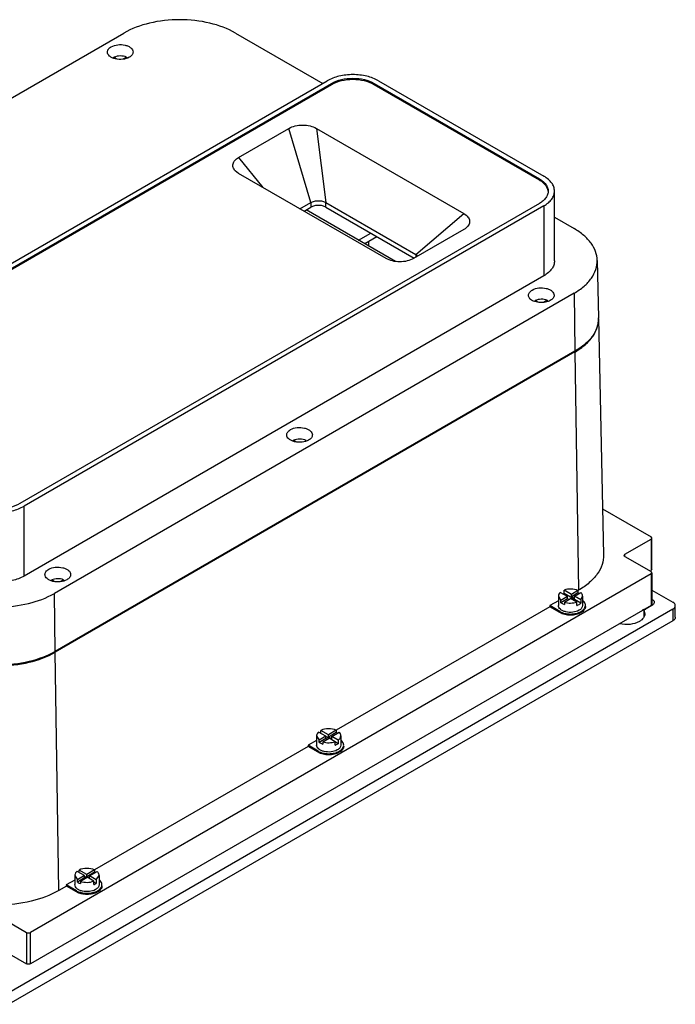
# Model space of a CAD drawing. Header units: millimetres. Extents: x 61 to 472, y 199 to 545.
# Tile 2 of 2: x 242 to 472, y 200 to 545. Entities that reach past the tile are written whole.
import ezdxf

# ---------------------------------------------------------------- set-up
doc = ezdxf.new("R2010")
doc.units = ezdxf.units.MM
doc.header["$LTSCALE"] = 48.421244
doc.layers.get('0').update_dxf_attribs({"linetype": 'CONTINUOUS'})

msp = doc.modelspace()

# ---------------------------------------------------------------- linework, layer by layer
at = {"color": 7, "linetype": 'Continuous'}
for p, q in [((96.44, 435.24), (278.87, 540.57)), ((318.16, 540.57), (348.71, 522.93)), ((275.45, 531.71), (275.45, 532.09)), ((275.45, 532.09), (276.42, 531.53)), ((279.87, 532.1), (278.83, 531.5)), ((279.87, 532.1), (279.87, 531.8)), ((167.86, 418.51), (350.29, 523.83)), ((169.41, 417.61), (351.84, 522.94)), ((351.84, 522.45), (169.41, 417.12)), ((351.84, 522.94), (351.84, 522.45)), ((366.8, 522.45), (366.8, 522.94)), ((366.8, 522.94), (424.79, 489.46)), ((424.79, 488.97), (366.8, 522.45)), ((368.36, 523.83), (426.34, 490.36)), ((319.19, 496.93), (336.85, 507.13)), ((344.6, 481.13), (336.86, 507.14)), ((346.49, 507.14), (349.86, 481.13)), ((346.5, 507.13), (398.26, 477.25)), ((319.18, 496.93), (327.74, 486.42)), ((319.19, 491.36), (318.01, 492.27)), ((370.95, 461.48), (319.19, 491.36)), ((424.79, 489.46), (424.79, 488.97)), ((430.08, 460.65), (430.08, 485.14)), ((424.79, 480.82), (242.36, 375.5)), ((340.75, 478.91), (344.6, 481.13)), ((344.6, 481.13), (344.6, 479.5)), ((349.86, 479.5), (349.86, 481.13)), ((349.86, 481.13), (381.37, 462.94)), ((426.34, 479.92), (243.91, 374.6)), ((342.17, 478.09), (344.6, 479.5)), ((374.29, 460.46), (342.95, 478.55)), ((349.86, 479.5), (380.84, 461.62)), ((381.37, 462.94), (398.27, 477.24)), ((426.34, 479.92), (426.34, 455.43)), ((430.08, 475.95), (436.95, 471.99)), ((361.34, 467.93), (365.62, 470.4)), ((398.26, 471.68), (380.6, 461.48)), ((398.68, 471.94), (398.26, 471.68)), ((363.46, 466.71), (367.74, 469.18)), ((364.83, 467.5), (364.83, 465.92)), ((381.37, 462.94), (381.37, 461.92)), ((445.08, 460.84), (445.51, 440.68)), ((426.34, 455.43), (243.91, 350.1)), ((436.95, 449.31), (254.52, 343.98)), ((436.95, 449.31), (437.25, 428.96)), ((424.21, 446.21), (423.31, 446.73)), ((423.31, 446.34), (423.31, 446.73)), ((427.53, 446.82), (426.21, 446.06)), ((427.53, 446.82), (427.53, 446.45)), ((445.53, 440.43), (447.31, 357.57)), ((437.25, 428.96), (254.82, 323.63)), ((437.27, 428.71), (254.84, 323.38)), ((437.27, 428.71), (438.52, 345.11)), ((338.44, 397.36), (338.44, 397.72)), ((339.28, 397.23), (338.44, 397.72)), ((342.91, 397.62), (342.57, 397.42)), ((342.91, 397.62), (342.91, 397.52)), ((243.91, 350.1), (243.91, 374.6)), ((446.96, 373.71), (463.98, 363.89)), ((454.78, 357.77), (463.98, 363.07)), ((464.27, 363.48), (463.98, 363.89)), ((463.98, 363.07), (464.27, 363.48)), ((463.98, 363.07), (463.98, 352.05)), ((464.27, 352.46), (464.27, 363.48)), ((454.49, 357.36), (454.78, 357.77)), ((454.78, 356.95), (454.49, 357.36)), ((454.78, 356.95), (454.78, 357.77)), ((454.78, 356.95), (463.98, 351.64)), ((464.27, 352.46), (463.98, 352.05)), ((463.98, 350.83), (246.19, 225.09)), ((463.62, 351.85), (463.98, 352.05)), ((464.27, 351.23), (463.98, 351.64)), ((463.98, 350.83), (464.27, 351.23)), ((463.98, 350.83), (463.98, 339.8)), ((464.27, 351.23), (464.27, 340.21)), ((254.46, 348.24), (253.6, 348.74)), ((253.6, 348.37), (253.6, 348.74)), ((257.74, 348.8), (256.5, 348.08)), ((257.74, 348.8), (257.74, 348.44)), ((254.82, 323.63), (254.52, 343.98)), ((431.44, 343.07), (432.36, 341.55)), ((431.44, 343.07), (431.44, 339.8)), ((434.65, 342.87), (432.07, 344.35)), ((434.65, 342.87), (432.36, 341.55)), ((434.65, 342.05), (432.36, 340.73)), ((436.02, 343.66), (433.44, 345.15)), ((433.44, 343.93), (433.44, 345.15)), ((439.3, 340.55), (433.44, 343.93)), ((433.54, 340.96), (435.75, 342.23)), ((434.65, 342.05), (434.65, 342.87)), ((435.04, 341.82), (434.65, 342.05)), ((437.92, 340.98), (435.75, 342.23)), ((438.33, 344.99), (436.02, 343.66)), ((438.33, 344.18), (436.02, 342.85)), ((436.02, 342.85), (436.02, 343.66)), ((437.12, 342.21), (436.02, 342.85)), ((437.12, 343.03), (439.36, 344.31)), ((439.3, 341.77), (437.12, 343.03)), ((437.12, 342.21), (437.12, 343.03)), ((438.52, 345.11), (438.33, 345)), ((438.33, 344.99), (438.33, 344.18)), ((439.3, 341.77), (439.94, 343.07)), ((439.94, 343.07), (439.94, 339.8)), ((464.27, 345.19), (471.61, 340.95)), ((463.98, 339.8), (246.19, 214.06)), ((428.44, 339.29), (353.47, 296.01)), ((431.44, 341.44), (428.44, 339.71)), ((431.98, 337.66), (428.44, 339.71)), ((428.44, 339.71), (428.44, 339.29)), ((431.98, 337.25), (428.44, 339.29)), ((432.36, 340.73), (432.36, 341.55)), ((433.54, 340.96), (433.54, 340.14)), ((437.92, 339.75), (437.92, 340.98)), ((439.3, 341.77), (439.3, 340.55)), ((464.3, 339.78), (461.39, 338.11)), ((464.27, 340.21), (463.98, 339.8)), ((472.49, 335.64), (472.49, 339.72)), ((471.61, 338.5), (238.55, 203.94)), ((431.98, 337.66), (431.98, 337.25)), ((461.39, 338.11), (461.78, 336.82)), ((461.39, 338.11), (461.39, 335.76)), ((471.61, 338.5), (471.61, 334.41)), ((471.61, 334.41), (238.55, 199.86)), ((256.09, 239.78), (254.84, 323.38)), ((346.59, 294.08), (347.51, 292.56)), ((346.59, 294.08), (346.59, 290.81)), ((349.8, 293.88), (347.22, 295.37)), ((349.8, 293.88), (347.51, 292.56)), ((350.76, 294.44), (348.11, 295.96)), ((348.11, 294.85), (348.11, 295.96)), ((349.8, 293.06), (349.8, 293.88)), ((350.87, 293.15), (349.8, 293.77)), ((353.48, 296), (350.76, 294.44)), ((353.48, 295.19), (350.76, 293.62)), ((350.76, 293.62), (350.76, 294.44)), ((351.93, 292.94), (350.76, 293.62)), ((351.93, 293.76), (354.55, 295.27)), ((354.1, 292.51), (351.93, 293.76)), ((351.93, 292.94), (351.93, 293.76)), ((353.48, 296), (353.48, 295.19)), ((355.09, 294.08), (355.09, 290.81)), ((343.59, 290.3), (268.62, 247.02)), ((346.59, 292.45), (343.59, 290.72)), ((347.13, 288.67), (343.59, 290.72)), ((343.59, 290.72), (343.59, 290.3)), ((347.13, 288.26), (343.59, 290.3)), ((349.8, 293.06), (347.51, 291.74)), ((347.51, 291.74), (347.51, 292.56)), ((348.77, 291.94), (350.97, 293.2)), ((348.77, 291.94), (348.77, 291.12)), ((350.26, 292.8), (349.8, 293.06)), ((353.07, 291.99), (350.97, 293.2)), ((353.07, 290.77), (353.07, 291.99)), ((354.1, 291.28), (353.07, 291.88)), ((354.1, 292.51), (354.1, 291.28)), ((347.13, 288.67), (347.13, 288.26)), ((265.11, 244.99), (262.5, 246.49)), ((265.88, 245.43), (263.23, 246.96)), ((263.23, 246.07), (263.23, 246.96)), ((268.62, 247.02), (265.88, 245.43)), ((268.62, 246.2), (265.88, 244.62)), ((265.88, 244.62), (265.88, 245.43)), ((266.84, 244.88), (269.54, 246.44)), ((268.62, 247.02), (268.62, 246.2)), ((261.74, 243.46), (258.73, 241.73)), ((261.74, 245.09), (262.65, 243.57)), ((261.74, 245.09), (261.74, 241.83)), ((265.11, 244.99), (262.65, 243.57)), ((265.11, 244.17), (262.65, 242.75)), ((262.65, 242.75), (262.65, 243.57)), ((263.65, 243.04), (266.07, 244.43)), ((263.65, 243.04), (263.65, 242.22)), ((265.11, 244.17), (265.11, 244.99)), ((265.78, 244.27), (265.11, 244.65)), ((265.36, 244.03), (265.11, 244.17)), ((266.84, 244.06), (265.88, 244.62)), ((268.42, 243.08), (266.07, 244.43)), ((269.22, 243.5), (266.84, 244.88)), ((266.84, 244.06), (266.84, 244.88)), ((268.42, 241.85), (268.42, 243.08)), ((269.22, 242.28), (268.42, 242.74)), ((269.22, 243.5), (270.24, 245.09)), ((269.22, 243.5), (269.22, 242.28)), ((270.24, 245.09), (270.24, 241.83)), ((258.74, 241.31), (256.09, 239.78)), ((262.28, 239.68), (258.73, 241.73)), ((258.73, 241.73), (258.74, 241.31)), ((262.28, 239.27), (258.74, 241.31)), ((262.28, 239.68), (262.28, 239.27)), ((235.58, 230.39), (244.77, 225.09)), ((244.77, 225.09), (244.77, 214.06)), ((246.19, 214.06), (246.19, 225.09)), ((235.58, 219.37), (244.77, 214.06))]:
    msp.add_line(p, q, dxfattribs=at)
for centre, radius, start, end in [((436.13, 440.48), 9.38, 0.6274, 1.2278), ((436.14, 440.48), 9.38, 359.9167, 0.6274), ((436.12, 440.23), 9.42, 2.1236, 2.5961), ((436.13, 440.23), 9.4, 1.2279, 2.1237), ((424.11, 451.5), 26.31, 299.9996, 300.3677), ((432.89, 343.07), 1.45, 167.8162, 179.9246), ((435.16, 339.15), 5.07, 109.7476, 114.3), ((462.19, 334.55), 3.84, 103.397, 108.282), ((462.29, 334.11), 4.3, 98.0591, 103.3885), ((462.34, 333.78), 4.63, 92.6503, 98.0844), ((348.04, 294.08), 1.45, 167.6637, 179.9221), ((351.93, 291.67), 3.84, 58.0536, 59.2534), ((351.98, 294.36), 3.74, 299.9471, 304.5738), ((266.77, 242.14), 4.46, 61.6276, 65.4872), ((267.11, 245.4), 3.77, 299.9571, 304.1149)]:
    msp.add_arc(centre, radius, start, end, dxfattribs=at)
for points, knots in [([(318.16, 540.57), (315.37, 542.18), (308.88, 544.53), (298.51, 545.66), (288.14, 544.53), (281.66, 542.18), (278.87, 540.57)], [0, 0, 0, 0, 0.23722, 0.500001, 0.762781, 1, 1, 1, 1]), ([(273.15, 533.92), (273.15, 534.1), (273.22, 534.45), (273.6, 535.15), (274.1, 535.55), (274.47, 535.76)], [0, 0, 0, 0, 0.218382, 0.452237, 1, 1, 1, 1]), ([(274.47, 535.76), (275.17, 536.16), (276.83, 536.61), (278.94, 536.51), (280.48, 535.99), (281.38, 535.44), (282, 534.75), (282.15, 534.18), (282.15, 533.92)], [0, 0, 0, 0, 0.269896, 0.561326, 0.695466, 0.813145, 0.912856, 1, 1, 1, 1]), ([(280.84, 532.09), (280.14, 531.69), (278.48, 531.24), (276.37, 531.34), (274.83, 531.86), (273.92, 532.41), (273.31, 533.1), (273.15, 533.67), (273.15, 533.92)], [0, 0, 0, 0, 0.269896, 0.561326, 0.695466, 0.813145, 0.912856, 1, 1, 1, 1]), ([(279.87, 532.1), (279.19, 532.42), (277.66, 532.68), (276.13, 532.41), (275.45, 532.09)], [0, 0, 0, 0, 0.500189, 1, 1, 1, 1]), ([(282.15, 533.92), (282.15, 533.75), (282.09, 533.4), (281.71, 532.7), (281.21, 532.3), (280.84, 532.09)], [0, 0, 0, 0, 0.218382, 0.452237, 1, 1, 1, 1]), ([(368.36, 523.83), (367.08, 524.57), (364.09, 525.66), (359.32, 526.17), (354.55, 525.66), (351.57, 524.57), (350.29, 523.83)], [0, 0, 0, 0, 0.237229, 0.500001, 0.762772, 1, 1, 1, 1]), ([(351.84, 522.94), (352.9, 523.55), (355.37, 524.44), (359.32, 524.87), (363.27, 524.44), (365.74, 523.55), (366.8, 522.94)], [0, 0, 0, 0, 0.23724, 0.499999, 0.762759, 1, 1, 1, 1]), ([(366.8, 522.45), (365.74, 523.06), (363.27, 523.95), (359.32, 524.38), (355.37, 523.95), (352.9, 523.06), (351.84, 522.45)], [0, 0, 0, 0, 0.237241, 0.5, 0.76276, 1, 1, 1, 1]), ([(336.85, 507.13), (337.53, 507.53), (339.13, 508.1), (341.67, 508.38), (344.22, 508.1), (345.81, 507.53), (346.5, 507.13)], [0, 0, 0, 0, 0.237272, 0.500014, 0.762749, 1, 1, 1, 1]), ([(318.01, 492.27), (317.7, 492.61), (317.31, 493.2), (317.16, 494.08), (317.26, 494.97), (317.9, 496.05), (318.71, 496.66), (319.19, 496.93)], [0, 0, 0, 0, 0.2454, 0.357956, 0.469943, 0.711427, 1, 1, 1, 1]), ([(424.79, 489.46), (425.25, 489.19), (426.09, 488.61), (427.1, 487.55), (427.74, 486.38), (427.88, 485.54), (427.88, 485.14)], [0, 0, 0, 0, 0.289705, 0.549092, 0.782218, 1, 1, 1, 1]), ([(427.85, 485.12), (427.8, 485.49), (427.58, 486.24), (426.93, 487.27), (425.98, 488.2), (425.21, 488.73), (424.79, 488.97)], [0, 0, 0, 0, 0.218158, 0.453349, 0.713188, 1, 1, 1, 1]), ([(430.08, 485.14), (430.08, 485.63), (429.91, 486.64), (429.14, 488.06), (427.92, 489.33), (426.9, 490.03), (426.34, 490.36)], [0, 0, 0, 0, 0.217772, 0.450927, 0.710222, 1, 1, 1, 1]), ([(427.88, 485.14), (427.88, 484.74), (427.74, 483.9), (427.1, 482.73), (426.09, 481.67), (425.25, 481.09), (424.79, 480.82)], [0, 0, 0, 0, 0.217782, 0.450909, 0.710295, 1, 1, 1, 1]), ([(426.34, 479.92), (426.9, 480.25), (427.92, 480.95), (429.14, 482.23), (429.91, 483.64), (430.08, 484.65), (430.08, 485.14)], [0, 0, 0, 0, 0.289778, 0.549072, 0.782227, 1, 1, 1, 1]), ([(344.6, 481.13), (344.97, 481.35), (345.84, 481.67), (347.23, 481.81), (348.62, 481.67), (349.49, 481.35), (349.86, 481.13)], [0, 0, 0, 0, 0.237314, 0.499989, 0.762664, 1, 1, 1, 1]), ([(349.86, 479.5), (349.49, 479.71), (348.62, 480.03), (347.23, 480.18), (345.84, 480.03), (344.98, 479.71), (344.6, 479.5)], [0, 0, 0, 0, 0.237253, 0.500001, 0.762748, 1, 1, 1, 1]), ([(398.26, 477.25), (398.79, 476.94), (399.52, 476.37), (400.11, 475.39), (400.29, 474.65), (400.23, 473.89), (399.8, 472.88), (399.16, 472.27), (398.68, 471.94)], [0, 0, 0, 0, 0.278971, 0.398916, 0.510401, 0.620078, 0.735132, 1, 1, 1, 1]), ([(445.08, 460.84), (445.06, 461.89), (444.64, 464.06), (442.95, 467.07), (440.33, 469.79), (438.15, 471.29), (436.95, 471.99)], [0, 0, 0, 0, 0.21775, 0.451259, 0.710615, 1, 1, 1, 1]), ([(381.37, 462.94), (381.45, 462.9), (381.73, 462.72), (381.98, 462.5), (382.13, 462.31)], [0, 0, 0, 0, 0.268946, 1, 1, 1, 1]), ([(380.6, 461.48), (379.91, 461.08), (378.32, 460.51), (375.77, 460.23), (373.23, 460.51), (371.63, 461.08), (370.95, 461.48)], [0, 0, 0, 0, 0.237272, 0.500014, 0.762749, 1, 1, 1, 1]), ([(430.08, 460.65), (430.08, 460.16), (429.91, 459.14), (429.14, 457.73), (427.92, 456.45), (426.9, 455.75), (426.34, 455.43)], [0, 0, 0, 0, 0.217773, 0.450928, 0.710222, 1, 1, 1, 1]), ([(436.95, 449.31), (438.19, 450.02), (440.43, 451.57), (443.09, 454.4), (444.75, 457.53), (445.11, 459.77), (445.08, 460.84)], [0, 0, 0, 0, 0.290201, 0.54933, 0.782176, 1, 1, 1, 1]), ([(420.94, 448.6), (420.94, 448.77), (421, 449.13), (421.38, 449.83), (421.89, 450.22), (422.26, 450.44)], [0, 0, 0, 0, 0.218382, 0.452237, 1, 1, 1, 1]), ([(422.26, 450.44), (422.95, 450.84), (424.62, 451.29), (426.72, 451.19), (428.27, 450.67), (429.17, 450.12), (429.78, 449.42), (429.94, 448.86), (429.94, 448.6)], [0, 0, 0, 0, 0.269896, 0.561326, 0.695466, 0.813145, 0.912856, 1, 1, 1, 1]), ([(421.34, 447.53), (421.22, 447.69), (421.01, 448.03), (420.94, 448.42), (420.94, 448.6)], [0, 0, 0, 0, 0.519676, 1, 1, 1, 1]), ([(421.7, 447.15), (421.67, 447.18), (421.54, 447.3), (421.42, 447.43), (421.34, 447.53)], [0, 0, 0, 0, 0.259205, 1, 1, 1, 1]), ([(428.62, 446.77), (428.11, 446.47), (426.91, 446.06), (425.02, 445.94), (423.2, 446.26), (422.12, 446.8), (421.7, 447.15)], [0, 0, 0, 0, 0.243901, 0.513592, 0.77572, 1, 1, 1, 1]), ([(427.53, 446.82), (426.86, 447.09), (425.4, 447.3), (423.96, 447.03), (423.31, 446.73)], [0, 0, 0, 0, 0.504066, 1, 1, 1, 1]), ([(429.94, 448.6), (429.94, 448.43), (429.88, 448.07), (429.5, 447.38), (428.99, 446.98), (428.62, 446.77)], [0, 0, 0, 0, 0.218382, 0.452237, 1, 1, 1, 1]), ([(445.52, 440.46), (445.52, 439.39), (445.12, 437.15), (443.42, 434.04), (440.74, 431.22), (438.49, 429.68), (437.25, 428.96)], [0, 0, 0, 0, 0.217768, 0.450968, 0.710226, 1, 1, 1, 1]), ([(437.41, 428.79), (438.65, 429.52), (440.89, 431.09), (443.55, 433.94), (445.21, 437.1), (445.56, 439.35), (445.53, 440.43)], [0, 0, 0, 0, 0.289789, 0.548752, 0.781769, 1, 1, 1, 1]), ([(336.09, 399.61), (336.09, 399.78), (336.15, 400.14), (336.53, 400.84), (337.03, 401.24), (337.41, 401.45)], [0, 0, 0, 0, 0.218382, 0.452237, 1, 1, 1, 1]), ([(337.41, 401.45), (338.1, 401.85), (339.77, 402.3), (341.87, 402.2), (343.41, 401.68), (344.32, 401.13), (344.93, 400.43), (345.09, 399.87), (345.09, 399.61)], [0, 0, 0, 0, 0.269896, 0.561326, 0.695466, 0.813145, 0.912856, 1, 1, 1, 1]), ([(343.77, 397.78), (343.07, 397.37), (341.41, 396.92), (339.3, 397.03), (337.76, 397.55), (336.86, 398.1), (336.24, 398.79), (336.09, 399.35), (336.09, 399.61)], [0, 0, 0, 0, 0.269896, 0.561326, 0.695466, 0.813145, 0.912856, 1, 1, 1, 1]), ([(342.91, 397.62), (342.24, 397.97), (340.69, 398.27), (339.14, 398.03), (338.44, 397.72)], [0, 0, 0, 0, 0.495674, 1, 1, 1, 1]), ([(345.09, 399.61), (345.09, 399.44), (345.02, 399.08), (344.64, 398.39), (344.14, 397.99), (343.77, 397.78)], [0, 0, 0, 0, 0.218382, 0.452237, 1, 1, 1, 1]), ([(225.84, 374.6), (227.12, 373.86), (230.1, 372.78), (234.88, 372.26), (239.65, 372.78), (242.63, 373.86), (243.91, 374.6)], [0, 0, 0, 0, 0.237229, 0.500001, 0.762772, 1, 1, 1, 1]), ([(242.36, 375.5), (241.29, 374.88), (238.82, 373.99), (234.88, 373.56), (230.93, 373.99), (228.46, 374.88), (227.39, 375.5)], [0, 0, 0, 0, 0.23724, 0.499999, 0.762759, 1, 1, 1, 1]), ([(447.31, 357.57), (447.33, 356.41), (446.95, 353.99), (445.16, 350.61), (442.28, 347.55), (439.86, 345.88), (438.52, 345.11)], [0, 0, 0, 0, 0.217824, 0.45067, 0.709799, 1, 1, 1, 1]), ([(251.23, 350.62), (251.23, 350.8), (251.3, 351.15), (251.68, 351.85), (252.18, 352.25), (252.55, 352.46)], [0, 0, 0, 0, 0.218382, 0.452237, 1, 1, 1, 1]), ([(252.55, 352.46), (253.25, 352.86), (254.91, 353.31), (257.02, 353.21), (258.56, 352.69), (259.47, 352.14), (260.08, 351.45), (260.23, 350.88), (260.23, 350.62)], [0, 0, 0, 0, 0.269896, 0.561326, 0.695466, 0.813145, 0.912856, 1, 1, 1, 1]), ([(243.91, 350.1), (242.63, 349.36), (239.65, 348.28), (234.88, 347.76), (230.1, 348.28), (227.12, 349.36), (225.84, 350.1)], [0, 0, 0, 0, 0.237228, 0.499999, 0.762771, 1, 1, 1, 1]), ([(258.92, 348.79), (258.22, 348.38), (256.56, 347.93), (254.45, 348.04), (252.91, 348.56), (252, 349.11), (251.39, 349.8), (251.23, 350.36), (251.23, 350.62)], [0, 0, 0, 0, 0.269896, 0.561326, 0.695466, 0.813145, 0.912856, 1, 1, 1, 1]), ([(257.74, 348.8), (257.09, 349.06), (255.66, 349.28), (254.24, 349.02), (253.6, 348.74)], [0, 0, 0, 0, 0.502659, 1, 1, 1, 1]), ([(260.23, 350.62), (260.23, 350.45), (260.17, 350.1), (259.79, 349.4), (259.29, 349), (258.92, 348.79)], [0, 0, 0, 0, 0.218382, 0.452237, 1, 1, 1, 1]), ([(438.33, 344.99), (437.58, 345.33), (435.91, 345.66), (434.23, 345.44), (433.44, 345.15)], [0, 0, 0, 0, 0.49429, 1, 1, 1, 1]), ([(215.23, 343.98), (218.02, 342.37), (224.51, 340.02), (234.88, 338.89), (245.24, 340.02), (251.73, 342.37), (254.52, 343.98)], [0, 0, 0, 0, 0.23722, 0.500001, 0.762781, 1, 1, 1, 1]), ([(432.07, 344.35), (431.99, 344.28), (431.73, 344), (431.53, 343.65), (431.48, 343.37)], [0, 0, 0, 0, 0.272281, 1, 1, 1, 1]), ([(439.81, 343.67), (439.79, 343.73), (439.67, 343.96), (439.5, 344.17), (439.36, 344.31)], [0, 0, 0, 0, 0.236886, 1, 1, 1, 1]), ([(439.94, 343.07), (439.94, 343.22), (439.91, 343.43), (439.84, 343.62), (439.81, 343.67)], [0, 0, 0, 0, 0.742965, 1, 1, 1, 1]), ([(464.3, 342.03), (464.53, 341.89), (464.91, 341.6), (465.1, 341.12), (465.1, 340.91)], [0, 0, 0, 0, 0.550569, 1, 1, 1, 1]), ([(438.7, 338.07), (438.04, 337.69), (436.47, 337.26), (434.48, 337.36), (433.02, 337.85), (432.17, 338.37), (431.59, 339.03), (431.44, 339.56), (431.44, 339.8)], [0, 0, 0, 0, 0.269896, 0.561326, 0.695466, 0.813145, 0.912856, 1, 1, 1, 1]), ([(432.36, 340.73), (432.44, 340.67), (432.81, 340.43), (433.22, 340.25), (433.54, 340.14)], [0, 0, 0, 0, 0.234004, 1, 1, 1, 1]), ([(433.54, 340.96), (434.24, 340.72), (435.73, 340.51), (437.22, 340.73), (437.92, 340.98)], [0, 0, 0, 0, 0.500829, 1, 1, 1, 1]), ([(437.92, 339.75), (437.99, 339.78), (438.25, 339.88), (438.51, 340), (438.7, 340.11)], [0, 0, 0, 0, 0.259529, 1, 1, 1, 1]), ([(438.7, 340.11), (438.75, 340.14), (438.97, 340.27), (439.16, 340.42), (439.3, 340.55)], [0, 0, 0, 0, 0.261867, 1, 1, 1, 1]), ([(439.94, 339.8), (439.94, 339.47), (439.65, 338.73), (439.05, 338.27), (438.7, 338.07)], [0, 0, 0, 0, 0.449157, 1, 1, 1, 1]), ([(439.41, 337.66), (439.54, 337.74), (440.01, 338.04), (440.42, 338.44), (440.64, 338.79)], [0, 0, 0, 0, 0.274175, 1, 1, 1, 1]), ([(440.77, 338.63), (440.71, 338.49), (440.38, 337.93), (439.84, 337.51), (439.41, 337.25)], [0, 0, 0, 0, 0.224291, 1, 1, 1, 1]), ([(440.81, 340.49), (440.77, 340.57), (440.61, 340.91), (440.36, 341.21), (440.14, 341.41)], [0, 0, 0, 0, 0.234526, 1, 1, 1, 1]), ([(440.64, 338.79), (440.69, 338.87), (440.86, 339.18), (440.94, 339.54), (440.94, 339.8)], [0, 0, 0, 0, 0.262712, 1, 1, 1, 1]), ([(440.94, 339.4), (440.94, 339.2), (440.9, 338.93), (440.8, 338.69), (440.77, 338.63)], [0, 0, 0, 0, 0.742598, 1, 1, 1, 1]), ([(440.94, 339.8), (440.94, 339.98), (440.91, 340.21), (440.83, 340.43), (440.81, 340.49)], [0, 0, 0, 0, 0.744069, 1, 1, 1, 1]), ([(465.1, 340.91), (465.1, 340.74), (465, 340.38), (464.75, 340.11), (464.6, 339.99)], [0, 0, 0, 0, 0.463706, 1, 1, 1, 1]), ([(472.49, 339.72), (472.49, 339.96), (472.29, 340.48), (471.86, 340.8), (471.61, 340.95)], [0, 0, 0, 0, 0.449163, 1, 1, 1, 1]), ([(471.61, 338.5), (471.86, 338.64), (472.29, 338.97), (472.49, 339.49), (472.49, 339.72)], [0, 0, 0, 0, 0.550836, 1, 1, 1, 1]), ([(431.98, 337.66), (432.51, 337.36), (433.73, 336.91), (435.69, 336.7), (437.65, 336.91), (438.88, 337.36), (439.41, 337.66)], [0, 0, 0, 0, 0.237253, 0.500001, 0.762748, 1, 1, 1, 1]), ([(439.41, 337.25), (438.88, 336.95), (437.65, 336.5), (435.69, 336.29), (433.73, 336.5), (432.51, 336.95), (431.98, 337.25)], [0, 0, 0, 0, 0.237252, 0.5, 0.762747, 1, 1, 1, 1]), ([(461.78, 336.82), (461.78, 336.58), (461.69, 336.06), (461.3, 335.34), (460.68, 334.69), (460.16, 334.33), (459.88, 334.17)], [0, 0, 0, 0, 0.21775, 0.450867, 0.710339, 1, 1, 1, 1]), ([(472.49, 335.64), (472.49, 335.41), (472.29, 334.88), (471.86, 334.56), (471.61, 334.41)], [0, 0, 0, 0, 0.449164, 1, 1, 1, 1]), ([(459.88, 334.17), (458.89, 333.6), (456.53, 332.95), (454.11, 333.06), (452.91, 333.33)], [0, 0, 0, 0, 0.480165, 1, 1, 1, 1]), ([(214.91, 323.38), (217.75, 321.75), (224.34, 319.36), (234.88, 318.21), (245.41, 319.36), (252, 321.75), (254.84, 323.38)], [0, 0, 0, 0, 0.23722, 0.500001, 0.762781, 1, 1, 1, 1]), ([(254.82, 323.63), (251.99, 322), (245.4, 319.61), (234.88, 318.47), (224.35, 319.61), (217.76, 322), (214.93, 323.63)], [0, 0, 0, 0, 0.237219, 0.499999, 0.76278, 1, 1, 1, 1]), ([(347.22, 295.37), (347.14, 295.29), (346.88, 295.02), (346.68, 294.66), (346.62, 294.39)], [0, 0, 0, 0, 0.272293, 1, 1, 1, 1]), ([(353.48, 296), (352.64, 296.39), (350.79, 296.7), (348.93, 296.36), (348.11, 295.96)], [0, 0, 0, 0, 0.501536, 1, 1, 1, 1]), ([(354.1, 292.51), (354.39, 292.7), (354.87, 293.15), (355.09, 293.79), (355.09, 294.08)], [0, 0, 0, 0, 0.543193, 1, 1, 1, 1]), ([(354.99, 294.61), (354.97, 294.67), (354.86, 294.91), (354.69, 295.13), (354.55, 295.27)], [0, 0, 0, 0, 0.237345, 1, 1, 1, 1]), ([(353.85, 289.08), (353.19, 288.7), (351.62, 288.27), (349.63, 288.38), (348.17, 288.86), (347.32, 289.38), (346.74, 290.04), (346.59, 290.57), (346.59, 290.81)], [0, 0, 0, 0, 0.269896, 0.561326, 0.695466, 0.813145, 0.912856, 1, 1, 1, 1]), ([(347.51, 291.74), (347.6, 291.68), (347.99, 291.42), (348.43, 291.23), (348.77, 291.12)], [0, 0, 0, 0, 0.233193, 1, 1, 1, 1]), ([(348.77, 291.94), (349.47, 291.71), (350.93, 291.52), (352.39, 291.75), (353.07, 291.99)], [0, 0, 0, 0, 0.50193, 1, 1, 1, 1]), ([(353.07, 290.77), (353.14, 290.79), (353.4, 290.89), (353.66, 291.02), (353.85, 291.12)], [0, 0, 0, 0, 0.259485, 1, 1, 1, 1]), ([(355.09, 290.81), (355.09, 290.48), (354.8, 289.74), (354.2, 289.28), (353.85, 289.08)], [0, 0, 0, 0, 0.449157, 1, 1, 1, 1]), ([(354.55, 288.67), (354.99, 288.92), (355.57, 289.38), (356.02, 290.2), (356.09, 290.61), (356.09, 290.81)], [0, 0, 0, 0, 0.547753, 0.781597, 1, 1, 1, 1]), ([(356.09, 290.41), (356.09, 290.21), (356.02, 289.79), (355.57, 288.98), (354.99, 288.51), (354.55, 288.26)], [0, 0, 0, 0, 0.218404, 0.452247, 1, 1, 1, 1]), ([(355.95, 291.5), (355.92, 291.58), (355.76, 291.93), (355.51, 292.22), (355.29, 292.42)], [0, 0, 0, 0, 0.234526, 1, 1, 1, 1]), ([(356.09, 290.81), (356.09, 290.99), (356.05, 291.22), (355.98, 291.44), (355.95, 291.5)], [0, 0, 0, 0, 0.744069, 1, 1, 1, 1]), ([(347.13, 288.67), (347.66, 288.37), (348.88, 287.92), (350.84, 287.71), (352.8, 287.92), (354.03, 288.37), (354.55, 288.67)], [0, 0, 0, 0, 0.237253, 0.500001, 0.762748, 1, 1, 1, 1]), ([(354.55, 288.26), (354.03, 287.96), (352.8, 287.51), (350.84, 287.3), (348.88, 287.51), (347.66, 287.96), (347.13, 288.26)], [0, 0, 0, 0, 0.237252, 0.5, 0.762747, 1, 1, 1, 1]), ([(262.5, 246.49), (262.42, 246.43), (262.14, 246.17), (261.91, 245.83), (261.82, 245.57)], [0, 0, 0, 0, 0.272431, 1, 1, 1, 1]), ([(268.62, 247.02), (267.79, 247.4), (265.92, 247.71), (264.05, 247.36), (263.23, 246.96)], [0, 0, 0, 0, 0.502041, 1, 1, 1, 1]), ([(270.04, 245.83), (270.01, 245.88), (269.87, 246.11), (269.69, 246.3), (269.54, 246.44)], [0, 0, 0, 0, 0.236731, 1, 1, 1, 1]), ([(270.24, 245.09), (270.24, 245.15), (270.22, 245.41), (270.14, 245.66), (270.04, 245.83)], [0, 0, 0, 0, 0.244059, 1, 1, 1, 1]), ([(268.99, 240.09), (268.34, 239.71), (266.76, 239.29), (264.78, 239.39), (263.32, 239.87), (262.46, 240.39), (261.89, 241.05), (261.74, 241.58), (261.74, 241.83)], [0, 0, 0, 0, 0.269898, 0.561343, 0.69547, 0.813141, 0.912852, 1, 1, 1, 1]), ([(262.65, 242.75), (262.73, 242.7), (263.04, 242.49), (263.38, 242.33), (263.65, 242.22)], [0, 0, 0, 0, 0.235752, 1, 1, 1, 1]), ([(263.65, 243.04), (264.41, 242.75), (266.04, 242.51), (267.67, 242.78), (268.42, 243.08)], [0, 0, 0, 0, 0.501374, 1, 1, 1, 1]), ([(268.42, 241.85), (268.47, 241.87), (268.67, 241.96), (268.86, 242.05), (268.99, 242.13)], [0, 0, 0, 0, 0.257464, 1, 1, 1, 1]), ([(270.24, 241.83), (270.24, 241.49), (269.95, 240.76), (269.34, 240.29), (268.99, 240.09)], [0, 0, 0, 0, 0.449157, 1, 1, 1, 1]), ([(269.7, 239.68), (270.13, 239.93), (270.72, 240.39), (271.16, 241.21), (271.24, 241.63), (271.24, 241.83)], [0, 0, 0, 0, 0.547753, 0.781597, 1, 1, 1, 1]), ([(271.1, 242.51), (271.07, 242.59), (270.9, 242.94), (270.65, 243.23), (270.44, 243.43)], [0, 0, 0, 0, 0.234526, 1, 1, 1, 1]), ([(271.24, 241.83), (271.24, 242), (271.2, 242.23), (271.12, 242.45), (271.1, 242.51)], [0, 0, 0, 0, 0.744069, 1, 1, 1, 1]), ([(256.09, 239.78), (253.08, 238.05), (246.07, 235.51), (234.88, 234.29), (223.68, 235.51), (216.67, 238.05), (213.66, 239.78)], [0, 0, 0, 0, 0.237219, 0.499999, 0.76278, 1, 1, 1, 1]), ([(262.28, 239.68), (262.8, 239.38), (264.03, 238.93), (265.99, 238.72), (267.95, 238.93), (269.17, 239.38), (269.7, 239.68)], [0, 0, 0, 0, 0.237253, 0.500001, 0.762748, 1, 1, 1, 1]), ([(269.7, 239.27), (269.17, 238.97), (267.95, 238.53), (265.99, 238.31), (264.03, 238.53), (262.8, 238.97), (262.28, 239.27)], [0, 0, 0, 0, 0.237252, 0.5, 0.762747, 1, 1, 1, 1]), ([(271.24, 241.42), (271.24, 241.22), (271.16, 240.8), (270.72, 239.99), (270.13, 239.52), (269.7, 239.27)], [0, 0, 0, 0, 0.218404, 0.452247, 1, 1, 1, 1]), ([(244.77, 225.09), (244.98, 224.97), (245.48, 224.87), (245.98, 224.97), (246.19, 225.09)], [0, 0, 0, 0, 0.500001, 1, 1, 1, 1]), ([(246.19, 214.06), (245.98, 213.94), (245.48, 213.85), (244.98, 213.94), (244.77, 214.06)], [0, 0, 0, 0, 0.499999, 1, 1, 1, 1])]:
    msp.add_open_spline(points, degree=3, knots=knots, dxfattribs=at)
for points in [[(438.72, 343.98), (438.59, 344.05), (438.46, 344.12), (438.33, 344.18)], [(464.6, 339.99), (464.5, 339.91), (464.4, 339.84), (464.3, 339.78)], [(353.89, 294.97), (353.76, 295.05), (353.62, 295.12), (353.48, 295.19)], [(355.09, 294.08), (355.09, 294.26), (355.05, 294.44), (354.99, 294.61)], [(261.82, 245.57), (261.77, 245.42), (261.74, 245.25), (261.74, 245.09)]]:
    msp.add_open_spline(points, degree=3, dxfattribs=at)

doc.saveas('drawing.dxf')
